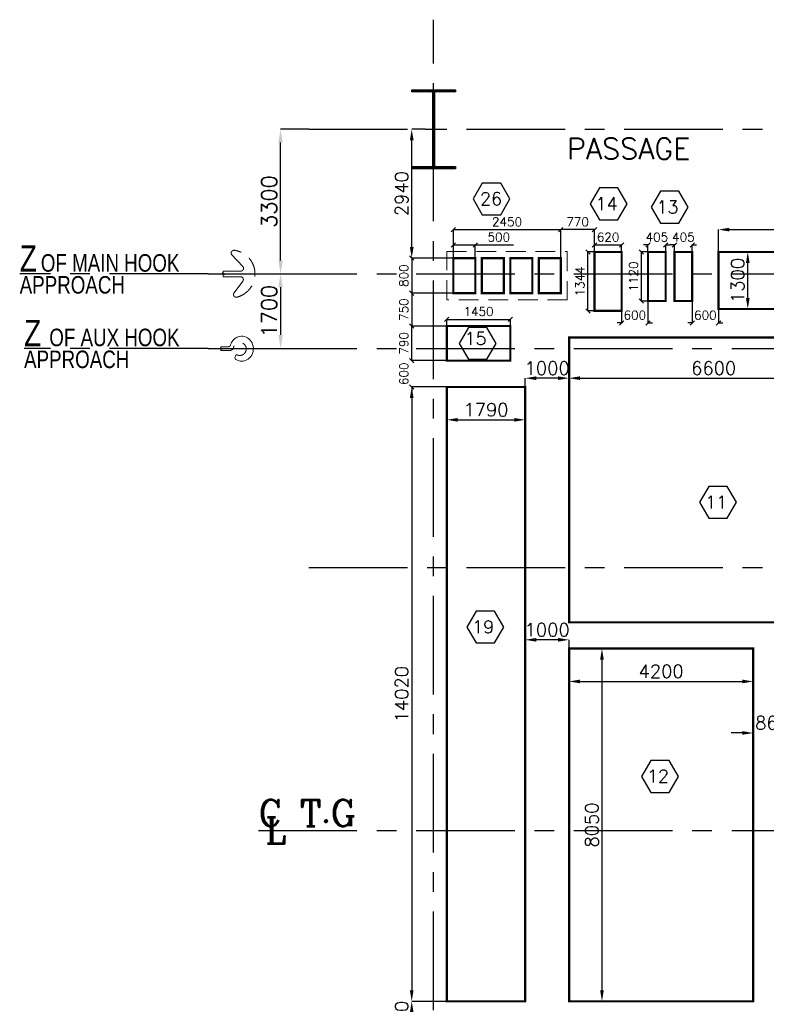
# Model space of a CAD drawing. Header units: inches. Extents: x 0 to 1564127, y -23460 to 23144100.
# Tile 4 of 215: x 43856 to 60891, y 42205 to 64672. Entities that reach past the tile are written whole.
import ezdxf

# ---------------------------------------------------------------- set-up
doc = ezdxf.new("R2010")
doc.units = ezdxf.units.IN
doc.header["$LTSCALE"] = 1800
doc.header["$MEASUREMENT"] = 0
doc.linetypes.add('CENTER', pattern=[2, 1.25, -0.25, 0.25, -0.25])
doc.linetypes.add('HIDDEN', pattern=[0.375, 0.25, -0.125])
doc.layers.get('0').update_dxf_attribs({"color": 253, "lineweight": 9})
for name, color, linetype in [('CEN', 2, 'CENTER'), ('COL', 1, 'Continuous'), ('DIM', 4, 'Continuous'), ('GRID', 251, 'CENTER'), ('TEXT', 3, 'Continuous')]:
    doc.layers.add(name, color=color, linetype=linetype)
doc.layers.add('EQUIP', color=8, linetype='HIDDEN', lineweight=9)
doc.styles.add('HTX11', font='O8111901')
doc.styles.add('HTX63', font='FOP11901')
doc.styles.add('ROMANC', font='ROMANC.SHX')
doc.styles.add('ROMANS', font='romans.shx')
doc.dimstyles.new('HALF', dxfattribs={"dimtxt": 200, "dimasz": 100, "dimexe": 0, "dimexo": 0, "dimgap": 80, "dimtad": 1, "dimdec": 0, "dimzin": 0, "dimdsep": 46, "dimtxsty": 'ROMANS', "dimblk": 'OBLIQUE', "dimcen": 0, "dimclrd": 256, "dimclre": 9, "dimclrt": 256, "dimadec": 0, "dimazin": 0, "dimtfac": 0.09, "dimtdec": 0, "dimtix": 1, "dimtofl": 0, "dimtmove": 0, "dimatfit": 3, "dimldrblk": 'DOT', "dimfxl": 1, "dimtolj": 1, "dimtzin": 0, "dimarcsym": 0})
doc.dimstyles.new('STANDARD1', dxfattribs={"dimtxt": 300, "dimasz": 250, "dimexe": 0, "dimexo": 0, "dimgap": 80, "dimtad": 1, "dimdec": 0, "dimzin": 0, "dimdsep": 46, "dimtxsty": 'ROMANS', "dimcen": 0, "dimclrd": 4, "dimclre": 4, "dimclrt": 7, "dimadec": 0, "dimazin": 0, "dimtfac": 0.09, "dimtdec": 0, "dimtix": 1, "dimtofl": 0, "dimtmove": 0, "dimatfit": 3, "dimfxl": 1, "dimtolj": 1, "dimtzin": 0, "dimarcsym": 0})
doc.dimstyles.new('USER175', dxfattribs={"dimscale": 175, "dimtxt": 2, "dimasz": 1.75, "dimexe": 0, "dimexo": 0, "dimgap": 0.5, "dimtad": 1, "dimdec": 0, "dimzin": 0, "dimdsep": 46, "dimtxsty": 'ROMANS', "dimcen": 0, "dimclrd": 4, "dimclre": 4, "dimclrt": 4, "dimadec": 0, "dimazin": 0, "dimtfac": 0.09, "dimtdec": 0, "dimtix": 1, "dimtofl": 0, "dimtmove": 0, "dimatfit": 3, "dimfxl": 1, "dimtolj": 1, "dimtzin": 0, "dimarcsym": 0})

# ---------------------------------------------------------------- blocks, each defined once
blk = doc.blocks.new('B-ROW COLUMN')
at = {"layer": 'COL'}
h = blk.add_hatch(dxfattribs=at)
h.set_pattern_fill('ANSI31', color=256, scale=200, style=0)
h.set_pattern_definition([(45, (155648.048, 63141.767), (-17.67767, 17.67767), [])])
h.paths.add_polyline_path([(171095, 85178), (172085, 85178), (172085, 85128), (171095, 85128)])
h.paths.add_polyline_path([(171574, 86878), (171606, 86878), (171606, 85178), (171574, 85178)])
h.paths.add_polyline_path([(171095, 86928), (172085, 86928), (172085, 86878), (171095, 86878)])
blk.add_line((171590, 85128), (171590, 86928))
at = {"layer": 'CEN'}
for p, q in [((171590, 85128), (171590, 86928)), ((171399, 86028), (171782, 86028))]:
    blk.add_line(p, q, dxfattribs=at)
at = {"layer": 'COL'}
for points in [[(171095, 86928), (172085, 86928), (172085, 86878), (171095, 86878)], [(171574, 86878), (171606, 86878), (171606, 85178), (171574, 85178)], [(171095, 85178), (172085, 85178), (172085, 85128), (171095, 85128)]]:
    blk.add_lwpolyline(points, close=True, dxfattribs=at)
blk = doc.blocks.new('*D439')
at = {"layer": 'Defpoints', "color": 0, "transparency": 16777216}
for p in [(62991, 56492), (56391, 56042), (62991, 56042)]:
    blk.add_point(p, dxfattribs=at)
at = {"layer": 'DIM', "color": 4, "lineweight": -2, "transparency": 16777216}
for p, q in [((56391, 56042), (56391, 56492)), ((56641, 56492), (62741, 56492)), ((62991, 56042), (62991, 56492))]:
    blk.add_line(p, q, dxfattribs=at)
at = {"layer": 'DIM', "color": 4, "transparency": 16777216}
for points in [[(56641, 56534), (56641, 56450), (56391, 56492)], [(62741, 56534), (62741, 56450), (62991, 56492)]]:
    blk.add_solid(points, dxfattribs=at)
at = {"layer": 'DIM', "color": 7, "transparency": 16777216, "insert": (59691, 56722), "char_height": 300, "attachment_point": 5, "style": 'ROMANS'}
blk.add_mtext('\\A1;6600', dxfattribs=at)
blk = doc.blocks.new('*D448')
at = {"layer": 'Defpoints', "color": 0, "transparency": 16777216}
for p in [(55391, 55542), (53601, 55342), (55391, 55342)]:
    blk.add_point(p, dxfattribs=at)
at = {"layer": 'DIM', "color": 4, "lineweight": -2, "transparency": 16777216}
for p, q in [((53601, 55342), (53601, 55542)), ((53851, 55542), (55141, 55542)), ((55391, 55342), (55391, 55542))]:
    blk.add_line(p, q, dxfattribs=at)
at = {"layer": 'DIM', "color": 4, "transparency": 16777216}
for points in [[(53851, 55584), (53851, 55500), (53601, 55542)], [(55141, 55584), (55141, 55500), (55391, 55542)]]:
    blk.add_solid(points, dxfattribs=at)
at = {"layer": 'DIM', "color": 7, "transparency": 16777216, "insert": (54496, 55772), "char_height": 300, "attachment_point": 5, "style": 'ROMANS'}
blk.add_mtext('\\A1;1790', dxfattribs=at)
blk = doc.blocks.new('*D449')
at = {"layer": 'Defpoints', "color": 0, "transparency": 16777216}
for p in [(53601, 56292), (52801, 42272), (53601, 42272)]:
    blk.add_point(p, dxfattribs=at)
at = {"layer": 'DIM', "color": 4, "lineweight": -2, "transparency": 16777216}
for p, q in [((53601, 56292), (52801, 56292)), ((52801, 56042), (52801, 42522)), ((53601, 42272), (52801, 42272))]:
    blk.add_line(p, q, dxfattribs=at)
at = {"layer": 'DIM', "color": 4, "transparency": 16777216}
for points in [[(52760, 56042), (52843, 56042), (52801, 56292)], [(52760, 42522), (52843, 42522), (52801, 42272)]]:
    blk.add_solid(points, dxfattribs=at)
at = {"layer": 'DIM', "color": 7, "transparency": 16777216, "insert": (52571, 49282), "char_height": 300, "attachment_point": 5, "rotation": 90, "style": 'ROMANS'}
blk.add_mtext('\\A1;14020', dxfattribs=at)
blk = doc.blocks.new('_Oblique')
at = {"color": 0, "linetype": 'ByBlock', "lineweight": -2}
blk.add_line((-0.5, -0.5), (0.5, 0.5), dxfattribs=at)
blk = doc.blocks.new('*D739')
at = {"layer": 'Defpoints', "color": 0, "transparency": 16777216}
for p in [(53751, 59232), (52801, 58432), (53751, 58432)]:
    blk.add_point(p, dxfattribs=at)
at = {"layer": 'DIM', "color": 9, "lineweight": -2, "transparency": 16777216}
for p, q in [((53751, 59232), (52801, 59232)), ((53751, 58432), (52801, 58432))]:
    blk.add_line(p, q, dxfattribs=at)
at = {"layer": 'DIM', "lineweight": -2, "transparency": 16777216}
blk.add_line((52801, 59232), (52801, 58432), dxfattribs=at)
at = {"layer": 'DIM', "lineweight": -2, "transparency": 16777216, "xscale": 100, "yscale": 100, "zscale": 100}
for p, rotation in [((52801, 59232), 90), ((52801, 58432), 270)]:
    blk.add_blockref('_Oblique', p, dxfattribs=dict(at, rotation=rotation))
at = {"layer": 'DIM', "transparency": 16777216, "insert": (52621, 58832), "char_height": 200, "attachment_point": 5, "rotation": 90, "style": 'ROMANS'}
blk.add_mtext('\\A1;800', dxfattribs=at)
blk = doc.blocks.new('_Dot')
at = {"color": 0, "linetype": 'ByBlock', "lineweight": -2}
blk.add_line((-0.5, 0), (-1, 0), dxfattribs=at)
at = {"color": 0, "linetype": 'ByBlock', "const_width": 0.5}
blk.add_lwpolyline([(-0.25, 0, 1), (0.25, 0, 1)], format="xyb", close=True, dxfattribs=at)
blk = doc.blocks.new('*D453')
at = {"layer": 'Defpoints', "color": 0, "transparency": 16777216}
for p in [(54251, 59532), (53751, 59232), (54251, 59232)]:
    blk.add_point(p, dxfattribs=at)
at = {"layer": 'DIM', "color": 9, "lineweight": -2, "transparency": 16777216}
for p, q in [((53751, 59232), (53751, 59532)), ((54251, 59232), (54251, 59532))]:
    blk.add_line(p, q, dxfattribs=at)
at = {"layer": 'DIM', "lineweight": -2, "transparency": 16777216}
for p, q in [((53751, 59532), (54251, 59532)), ((54251, 59532), (55126, 59532))]:
    blk.add_line(p, q, dxfattribs=at)
at = {"layer": 'DIM', "lineweight": -2, "transparency": 16777216, "xscale": 100, "yscale": 100, "zscale": 100, "rotation": 180}
blk.add_blockref('_Oblique', (53751, 59532), dxfattribs=at)
at = {"layer": 'DIM', "lineweight": -2, "transparency": 16777216, "xscale": 100, "yscale": 100, "zscale": 100}
blk.add_blockref('_Oblique', (54251, 59532), dxfattribs=at)
at = {"layer": 'DIM', "transparency": 16777216, "insert": (54788, 59712), "char_height": 200, "attachment_point": 5, "style": 'ROMANS'}
blk.add_mtext('\\A1;500', dxfattribs=at)
blk = doc.blocks.new('*D454')
at = {"layer": 'Defpoints', "color": 0, "transparency": 16777216}
for p in [(56201, 59882), (53751, 59232), (56201, 59232)]:
    blk.add_point(p, dxfattribs=at)
at = {"layer": 'DIM', "color": 9, "lineweight": -2, "transparency": 16777216}
for p, q in [((53751, 59232), (53751, 59882)), ((56201, 59232), (56201, 59882))]:
    blk.add_line(p, q, dxfattribs=at)
at = {"layer": 'DIM', "lineweight": -2, "transparency": 16777216}
blk.add_line((53751, 59882), (56201, 59882), dxfattribs=at)
at = {"layer": 'DIM', "lineweight": -2, "transparency": 16777216, "xscale": 100, "yscale": 100, "zscale": 100, "rotation": 180}
blk.add_blockref('_Oblique', (53751, 59882), dxfattribs=at)
at = {"layer": 'DIM', "lineweight": -2, "transparency": 16777216, "xscale": 100, "yscale": 100, "zscale": 100}
blk.add_blockref('_Oblique', (56201, 59882), dxfattribs=at)
at = {"layer": 'DIM', "transparency": 16777216, "insert": (54976, 60062), "char_height": 200, "attachment_point": 5, "style": 'ROMANS'}
blk.add_mtext('\\A1;2450', dxfattribs=at)
blk = doc.blocks.new('*D740')
at = {"layer": 'Defpoints', "color": 0, "transparency": 16777216}
for p in [(58041, 59372), (58191, 59372), (58191, 58252)]:
    blk.add_point(p, dxfattribs=at)
at = {"layer": 'DIM', "color": 9, "lineweight": -2, "transparency": 16777216}
for p, q in [((58191, 59372), (58041, 59372)), ((58191, 58252), (58041, 58252))]:
    blk.add_line(p, q, dxfattribs=at)
at = {"layer": 'DIM', "lineweight": -2, "transparency": 16777216}
blk.add_line((58041, 58252), (58041, 59372), dxfattribs=at)
at = {"layer": 'DIM', "lineweight": -2, "transparency": 16777216, "xscale": 100, "yscale": 100, "zscale": 100}
for p, rotation in [((58041, 59372), 90), ((58041, 58252), 270)]:
    blk.add_blockref('_Oblique', p, dxfattribs=dict(at, rotation=rotation))
at = {"layer": 'DIM', "transparency": 16777216, "insert": (57861, 58812), "char_height": 200, "attachment_point": 5, "rotation": 90, "style": 'ROMANS'}
blk.add_mtext('\\A1;1120', dxfattribs=at)
blk = doc.blocks.new('*D455')
at = {"layer": 'Defpoints', "color": 0, "transparency": 16777216}
for p in [(58191, 59372), (58596, 59532), (58596, 59372)]:
    blk.add_point(p, dxfattribs=at)
at = {"layer": 'DIM', "lineweight": -2, "transparency": 16777216}
for p, q in [((58191, 59532), (58091, 59532)), ((58596, 59532), (58696, 59532))]:
    blk.add_line(p, q, dxfattribs=at)
at = {"layer": 'DIM', "color": 9, "lineweight": -2, "transparency": 16777216}
for p, q in [((58191, 59372), (58191, 59532)), ((58596, 59372), (58596, 59532))]:
    blk.add_line(p, q, dxfattribs=at)
at = {"layer": 'DIM', "lineweight": -2, "transparency": 16777216, "xscale": 100, "yscale": 100, "zscale": 100}
blk.add_blockref('_Oblique', (58191, 59532), dxfattribs=at)
at = {"layer": 'DIM', "lineweight": -2, "transparency": 16777216, "xscale": 100, "yscale": 100, "zscale": 100, "rotation": 180}
blk.add_blockref('_Oblique', (58596, 59532), dxfattribs=at)
at = {"layer": 'DIM', "transparency": 16777216, "insert": (58394, 59712), "char_height": 200, "attachment_point": 5, "style": 'ROMANS'}
blk.add_mtext('\\A1;405', dxfattribs=at)
blk = doc.blocks.new('*D456')
at = {"layer": 'Defpoints', "color": 0, "transparency": 16777216}
for p in [(60468, 59372), (60596, 59372), (60596, 58072)]:
    blk.add_point(p, dxfattribs=at)
at = {"layer": 'DIM', "color": 4, "lineweight": -2, "transparency": 16777216}
for p, q in [((60596, 59372), (60468, 59372)), ((60468, 58322), (60468, 59122)), ((60596, 58072), (60468, 58072))]:
    blk.add_line(p, q, dxfattribs=at)
at = {"layer": 'DIM', "color": 4, "transparency": 16777216}
for points in [[(60427, 59122), (60510, 59122), (60468, 59372)], [(60427, 58322), (60510, 58322), (60468, 58072)]]:
    blk.add_solid(points, dxfattribs=at)
at = {"layer": 'DIM', "color": 7, "transparency": 16777216, "insert": (60238, 58722), "char_height": 300, "attachment_point": 5, "rotation": 90, "style": 'ROMANS'}
blk.add_mtext('\\A1;1300', dxfattribs=at)
blk = doc.blocks.new('*D741')
at = {"layer": 'Defpoints', "color": 0, "transparency": 16777216}
for p in [(65301, 59882), (59801, 59372), (65301, 59372)]:
    blk.add_point(p, dxfattribs=at)
at = {"layer": 'DIM', "color": 4, "lineweight": -2, "transparency": 16777216}
for p, q in [((59801, 59372), (59801, 59882)), ((60051, 59882), (65051, 59882)), ((65301, 59372), (65301, 59882))]:
    blk.add_line(p, q, dxfattribs=at)
at = {"layer": 'DIM', "color": 4, "transparency": 16777216}
for points in [[(60051, 59924), (60051, 59840), (59801, 59882)], [(65051, 59924), (65051, 59840), (65301, 59882)]]:
    blk.add_solid(points, dxfattribs=at)
at = {"layer": 'DIM', "color": 7, "transparency": 16777216, "insert": (62551, 60112), "char_height": 300, "attachment_point": 5, "style": 'ROMANS'}
blk.add_mtext('\\A1;5500', dxfattribs=at)
blk = doc.blocks.new('*D458')
at = {"layer": 'Defpoints', "color": 0, "transparency": 16777216}
for p in [(57341, 50322), (57141, 42272), (57341, 42272)]:
    blk.add_point(p, dxfattribs=at)
at = {"layer": 'DIM', "color": 4, "lineweight": -2, "transparency": 16777216}
for p, q in [((57341, 50322), (57141, 50322)), ((57141, 50072), (57141, 42522)), ((57341, 42272), (57141, 42272))]:
    blk.add_line(p, q, dxfattribs=at)
at = {"layer": 'DIM', "color": 4, "transparency": 16777216}
for points in [[(57100, 50072), (57183, 50072), (57141, 50322)], [(57100, 42522), (57183, 42522), (57141, 42272)]]:
    blk.add_solid(points, dxfattribs=at)
at = {"layer": 'DIM', "color": 7, "transparency": 16777216, "insert": (56911, 46297), "char_height": 300, "attachment_point": 5, "rotation": 90, "style": 'ROMANS'}
blk.add_mtext('\\A1;8050', dxfattribs=at)
blk = doc.blocks.new('*D459')
at = {"layer": 'Defpoints', "color": 0, "transparency": 16777216}
for p in [(60591, 49572), (56391, 49372), (60591, 49372)]:
    blk.add_point(p, dxfattribs=at)
at = {"layer": 'DIM', "color": 4, "lineweight": -2, "transparency": 16777216}
for p, q in [((56391, 49372), (56391, 49572)), ((56641, 49572), (60341, 49572)), ((60591, 49372), (60591, 49572))]:
    blk.add_line(p, q, dxfattribs=at)
at = {"layer": 'DIM', "color": 4, "transparency": 16777216}
for points in [[(56641, 49614), (56641, 49530), (56391, 49572)], [(60341, 49614), (60341, 49530), (60591, 49572)]]:
    blk.add_solid(points, dxfattribs=at)
at = {"layer": 'DIM', "color": 7, "transparency": 16777216, "insert": (58491, 49802), "char_height": 300, "attachment_point": 5, "style": 'ROMANS'}
blk.add_mtext('\\A1;4200', dxfattribs=at)
blk = doc.blocks.new('*D748')
at = {"layer": 'Defpoints', "color": 0, "transparency": 16777216}
for p in [(52801, 57682), (53601, 57682), (53601, 56892)]:
    blk.add_point(p, dxfattribs=at)
at = {"layer": 'DIM', "color": 9, "lineweight": -2, "transparency": 16777216}
for p, q in [((53601, 57682), (52801, 57682)), ((53601, 56892), (52801, 56892))]:
    blk.add_line(p, q, dxfattribs=at)
at = {"layer": 'DIM', "lineweight": -2, "transparency": 16777216}
blk.add_line((52801, 56892), (52801, 57682), dxfattribs=at)
at = {"layer": 'DIM', "lineweight": -2, "transparency": 16777216, "xscale": 100, "yscale": 100, "zscale": 100}
for p, rotation in [((52801, 57682), 90), ((52801, 56892), 270)]:
    blk.add_blockref('_Oblique', p, dxfattribs=dict(at, rotation=rotation))
at = {"layer": 'DIM', "transparency": 16777216, "insert": (52621, 57287), "char_height": 200, "attachment_point": 5, "rotation": 90, "style": 'ROMANS'}
blk.add_mtext('\\A1;790', dxfattribs=at)
blk = doc.blocks.new('*D461')
at = {"layer": 'Defpoints', "color": 0, "transparency": 16777216}
for p in [(55051, 57832), (53601, 57682), (55051, 57682)]:
    blk.add_point(p, dxfattribs=at)
at = {"layer": 'DIM', "color": 9, "lineweight": -2, "transparency": 16777216}
for p, q in [((53601, 57682), (53601, 57832)), ((55051, 57682), (55051, 57832))]:
    blk.add_line(p, q, dxfattribs=at)
at = {"layer": 'DIM', "lineweight": -2, "transparency": 16777216}
blk.add_line((53601, 57832), (55051, 57832), dxfattribs=at)
at = {"layer": 'DIM', "lineweight": -2, "transparency": 16777216, "xscale": 100, "yscale": 100, "zscale": 100, "rotation": 180}
blk.add_blockref('_Oblique', (53601, 57832), dxfattribs=at)
at = {"layer": 'DIM', "lineweight": -2, "transparency": 16777216, "xscale": 100, "yscale": 100, "zscale": 100}
blk.add_blockref('_Oblique', (55051, 57832), dxfattribs=at)
at = {"layer": 'DIM', "transparency": 16777216, "insert": (54326, 58012), "char_height": 200, "attachment_point": 5, "style": 'ROMANS'}
blk.add_mtext('\\A1;1450', dxfattribs=at)
blk = doc.blocks.new('*D749')
at = {"layer": 'Defpoints', "color": 0, "transparency": 16777216}
for p in [(56821, 59372), (56971, 59372), (56971, 58028)]:
    blk.add_point(p, dxfattribs=at)
at = {"layer": 'DIM', "color": 9, "lineweight": -2, "transparency": 16777216}
for p, q in [((56971, 59372), (56821, 59372)), ((56971, 58028), (56821, 58028))]:
    blk.add_line(p, q, dxfattribs=at)
at = {"layer": 'DIM', "lineweight": -2, "transparency": 16777216}
blk.add_line((56821, 58028), (56821, 59372), dxfattribs=at)
at = {"layer": 'DIM', "lineweight": -2, "transparency": 16777216, "xscale": 100, "yscale": 100, "zscale": 100}
for p, rotation in [((56821, 59372), 90), ((56821, 58028), 270)]:
    blk.add_blockref('_Oblique', p, dxfattribs=dict(at, rotation=rotation))
at = {"layer": 'DIM', "transparency": 16777216, "insert": (56641, 58700), "char_height": 200, "attachment_point": 5, "rotation": 90, "style": 'ROMANS'}
blk.add_mtext('\\A1;1344', dxfattribs=at)
blk = doc.blocks.new('*D750')
at = {"layer": 'Defpoints', "color": 0, "transparency": 16777216}
for p in [(56971, 59372), (57591, 59532), (57591, 59372)]:
    blk.add_point(p, dxfattribs=at)
at = {"layer": 'DIM', "color": 9, "lineweight": -2, "transparency": 16777216}
for p, q in [((56971, 59372), (56971, 59532)), ((57591, 59372), (57591, 59532))]:
    blk.add_line(p, q, dxfattribs=at)
at = {"layer": 'DIM', "lineweight": -2, "transparency": 16777216}
blk.add_line((56971, 59532), (57591, 59532), dxfattribs=at)
at = {"layer": 'DIM', "lineweight": -2, "transparency": 16777216, "xscale": 100, "yscale": 100, "zscale": 100, "rotation": 180}
blk.add_blockref('_Oblique', (56971, 59532), dxfattribs=at)
at = {"layer": 'DIM', "lineweight": -2, "transparency": 16777216, "xscale": 100, "yscale": 100, "zscale": 100}
blk.add_blockref('_Oblique', (57591, 59532), dxfattribs=at)
at = {"layer": 'DIM', "transparency": 16777216, "insert": (57281, 59712), "char_height": 200, "attachment_point": 5, "style": 'ROMANS'}
blk.add_mtext('\\A1;620', dxfattribs=at)
blk = doc.blocks.new('*D755')
at = {"layer": 'Defpoints', "color": 0, "transparency": 16777216}
for p in [(49809, 62172), (50451, 62172), (49301, 58872)]:
    blk.add_point(p, dxfattribs=at)
at = {"layer": 'DIM', "color": 4, "lineweight": -2, "transparency": 16777216}
for p, q in [((50451, 62172), (49809, 62172)), ((49809, 59178), (49809, 61866)), ((49301, 58872), (49809, 58872))]:
    blk.add_line(p, q, dxfattribs=at)
at = {"layer": 'DIM', "color": 4, "transparency": 16777216}
for points in [[(49758, 61866), (49860, 61866), (49809, 62172)], [(49758, 59178), (49860, 59178), (49809, 58872)]]:
    blk.add_solid(points, dxfattribs=at)
at = {"layer": 'DIM', "color": 4, "transparency": 16777216, "insert": (49546, 60522), "char_height": 350, "attachment_point": 5, "rotation": 90, "style": 'ROMANS'}
blk.add_mtext('\\A1;3300', dxfattribs=at)
blk = doc.blocks.new('*D756')
at = {"layer": 'Defpoints', "color": 0, "transparency": 16777216}
for p in [(49301, 58872), (49301, 57172), (49809, 57172)]:
    blk.add_point(p, dxfattribs=at)
at = {"layer": 'DIM', "color": 4, "lineweight": -2, "transparency": 16777216}
for p, q in [((49301, 58872), (49809, 58872)), ((49809, 58566), (49809, 57478)), ((49301, 57172), (49809, 57172))]:
    blk.add_line(p, q, dxfattribs=at)
at = {"layer": 'DIM', "color": 4, "transparency": 16777216}
for points in [[(49758, 58566), (49860, 58566), (49809, 58872)], [(49758, 57478), (49860, 57478), (49809, 57172)]]:
    blk.add_solid(points, dxfattribs=at)
at = {"layer": 'DIM', "color": 4, "transparency": 16777216, "insert": (49546, 58022), "char_height": 350, "attachment_point": 5, "rotation": 90, "style": 'ROMANS'}
blk.add_mtext('\\A1;1700', dxfattribs=at)
blk = doc.blocks.new('*D472')
at = {"layer": 'Defpoints', "color": 0, "transparency": 16777216}
for p in [(52801, 62172), (53110, 62172), (53751, 59232)]:
    blk.add_point(p, dxfattribs=at)
at = {"layer": 'DIM', "color": 4, "lineweight": -2, "transparency": 16777216}
for p, q in [((53110, 62172), (52801, 62172)), ((52801, 59482), (52801, 61922)), ((53751, 59232), (52801, 59232))]:
    blk.add_line(p, q, dxfattribs=at)
at = {"layer": 'DIM', "color": 4, "transparency": 16777216}
for points in [[(52760, 61922), (52843, 61922), (52801, 62172)], [(52760, 59482), (52843, 59482), (52801, 59232)]]:
    blk.add_solid(points, dxfattribs=at)
at = {"layer": 'DIM', "color": 7, "transparency": 16777216, "insert": (52571, 60702), "char_height": 300, "attachment_point": 5, "rotation": 90, "style": 'ROMANS'}
blk.add_mtext('\\A1;2940', dxfattribs=at)
blk = doc.blocks.new('*D473')
at = {"layer": 'Defpoints', "color": 0, "transparency": 16777216}
for p in [(53751, 58432), (52801, 57682), (53601, 57682)]:
    blk.add_point(p, dxfattribs=at)
at = {"layer": 'DIM', "color": 9, "lineweight": -2, "transparency": 16777216}
for p, q in [((53751, 58432), (52801, 58432)), ((53601, 57682), (52801, 57682))]:
    blk.add_line(p, q, dxfattribs=at)
at = {"layer": 'DIM', "lineweight": -2, "transparency": 16777216}
blk.add_line((52801, 58432), (52801, 57682), dxfattribs=at)
at = {"layer": 'DIM', "lineweight": -2, "transparency": 16777216, "xscale": 100, "yscale": 100, "zscale": 100}
for p, rotation in [((52801, 58432), 90), ((52801, 57682), 270)]:
    blk.add_blockref('_Oblique', p, dxfattribs=dict(at, rotation=rotation))
at = {"layer": 'DIM', "transparency": 16777216, "insert": (52621, 58057), "char_height": 200, "attachment_point": 5, "rotation": 90, "style": 'ROMANS'}
blk.add_mtext('\\A1;750', dxfattribs=at)
blk = doc.blocks.new('*D474')
at = {"layer": 'Defpoints', "color": 0, "transparency": 16777216}
for p in [(58796, 59372), (59201, 59532), (59201, 59372)]:
    blk.add_point(p, dxfattribs=at)
at = {"layer": 'DIM', "lineweight": -2, "transparency": 16777216}
for p, q in [((58796, 59532), (58696, 59532)), ((59201, 59532), (59301, 59532))]:
    blk.add_line(p, q, dxfattribs=at)
at = {"layer": 'DIM', "color": 9, "lineweight": -2, "transparency": 16777216}
for p, q in [((58796, 59372), (58796, 59532)), ((59201, 59372), (59201, 59532))]:
    blk.add_line(p, q, dxfattribs=at)
at = {"layer": 'DIM', "lineweight": -2, "transparency": 16777216, "xscale": 100, "yscale": 100, "zscale": 100}
blk.add_blockref('_Oblique', (58796, 59532), dxfattribs=at)
at = {"layer": 'DIM', "lineweight": -2, "transparency": 16777216, "xscale": 100, "yscale": 100, "zscale": 100, "rotation": 180}
blk.add_blockref('_Oblique', (59201, 59532), dxfattribs=at)
at = {"layer": 'DIM', "transparency": 16777216, "insert": (58999, 59712), "char_height": 200, "attachment_point": 5, "style": 'ROMANS'}
blk.add_mtext('\\A1;405', dxfattribs=at)
blk = doc.blocks.new('*D475')
at = {"layer": 'Defpoints', "color": 0, "transparency": 16777216}
for p in [(56201, 59882), (56971, 59372), (56201, 59232)]:
    blk.add_point(p, dxfattribs=at)
at = {"layer": 'DIM', "color": 9, "lineweight": -2, "transparency": 16777216}
for p, q in [((56201, 59232), (56201, 59882)), ((56971, 59372), (56971, 59882))]:
    blk.add_line(p, q, dxfattribs=at)
at = {"layer": 'DIM', "lineweight": -2, "transparency": 16777216}
blk.add_line((56971, 59882), (56201, 59882), dxfattribs=at)
at = {"layer": 'DIM', "lineweight": -2, "transparency": 16777216, "xscale": 100, "yscale": 100, "zscale": 100, "rotation": 180}
blk.add_blockref('_Oblique', (56201, 59882), dxfattribs=at)
at = {"layer": 'DIM', "lineweight": -2, "transparency": 16777216, "xscale": 100, "yscale": 100, "zscale": 100}
blk.add_blockref('_Oblique', (56971, 59882), dxfattribs=at)
at = {"layer": 'DIM', "transparency": 16777216, "insert": (56586, 60062), "char_height": 200, "attachment_point": 5, "style": 'ROMANS'}
blk.add_mtext('\\A1;770', dxfattribs=at)
blk = doc.blocks.new('*D478')
at = {"layer": 'Defpoints', "color": 0, "transparency": 16777216}
for p in [(59201, 58252), (59801, 58072), (59801, 57752)]:
    blk.add_point(p, dxfattribs=at)
at = {"layer": 'DIM', "color": 9, "lineweight": -2, "transparency": 16777216}
for p, q in [((59201, 58252), (59201, 57752)), ((59801, 58072), (59801, 57752))]:
    blk.add_line(p, q, dxfattribs=at)
at = {"layer": 'DIM', "lineweight": -2, "transparency": 16777216}
for p, q in [((59201, 57752), (59101, 57752)), ((59801, 57752), (59901, 57752))]:
    blk.add_line(p, q, dxfattribs=at)
at = {"layer": 'DIM', "lineweight": -2, "transparency": 16777216, "xscale": 100, "yscale": 100, "zscale": 100}
blk.add_blockref('_Oblique', (59201, 57752), dxfattribs=at)
at = {"layer": 'DIM', "lineweight": -2, "transparency": 16777216, "xscale": 100, "yscale": 100, "zscale": 100, "rotation": 180}
blk.add_blockref('_Oblique', (59801, 57752), dxfattribs=at)
at = {"layer": 'DIM', "transparency": 16777216, "insert": (59501, 57932), "char_height": 200, "attachment_point": 5, "style": 'ROMANS'}
blk.add_mtext('\\A1;600', dxfattribs=at)
blk = doc.blocks.new('*D479')
at = {"layer": 'Defpoints', "color": 0, "transparency": 16777216}
for p in [(58191, 58252), (57591, 58028), (58191, 57752)]:
    blk.add_point(p, dxfattribs=at)
at = {"layer": 'DIM', "color": 9, "lineweight": -2, "transparency": 16777216}
for p, q in [((58191, 58252), (58191, 57752)), ((57591, 58028), (57591, 57752))]:
    blk.add_line(p, q, dxfattribs=at)
at = {"layer": 'DIM', "lineweight": -2, "transparency": 16777216}
for p, q in [((57591, 57752), (57491, 57752)), ((58191, 57752), (58291, 57752))]:
    blk.add_line(p, q, dxfattribs=at)
at = {"layer": 'DIM', "lineweight": -2, "transparency": 16777216, "xscale": 100, "yscale": 100, "zscale": 100}
blk.add_blockref('_Oblique', (57591, 57752), dxfattribs=at)
at = {"layer": 'DIM', "lineweight": -2, "transparency": 16777216, "xscale": 100, "yscale": 100, "zscale": 100, "rotation": 180}
blk.add_blockref('_Oblique', (58191, 57752), dxfattribs=at)
at = {"layer": 'DIM', "transparency": 16777216, "insert": (57891, 57932), "char_height": 200, "attachment_point": 5, "style": 'ROMANS'}
blk.add_mtext('\\A1;600', dxfattribs=at)
blk = doc.blocks.new('*D760')
at = {"layer": 'Defpoints', "color": 0, "transparency": 16777216}
for p in [(53601, 56892), (52801, 56292), (53601, 56292)]:
    blk.add_point(p, dxfattribs=at)
at = {"layer": 'DIM', "lineweight": -2, "transparency": 16777216}
for p, q in [((52801, 56892), (52801, 56992)), ((52801, 56292), (52801, 56192))]:
    blk.add_line(p, q, dxfattribs=at)
at = {"layer": 'DIM', "color": 9, "lineweight": -2, "transparency": 16777216}
for p, q in [((53601, 56892), (52801, 56892)), ((53601, 56292), (52801, 56292))]:
    blk.add_line(p, q, dxfattribs=at)
at = {"layer": 'DIM', "lineweight": -2, "transparency": 16777216, "xscale": 100, "yscale": 100, "zscale": 100}
for p, rotation in [((52801, 56892), 270), ((52801, 56292), 90)]:
    blk.add_blockref('_Oblique', p, dxfattribs=dict(at, rotation=rotation))
at = {"layer": 'DIM', "transparency": 16777216, "insert": (52621, 56592), "char_height": 200, "attachment_point": 5, "rotation": 90, "style": 'ROMANS'}
blk.add_mtext('\\A1;600', dxfattribs=at)
blk = doc.blocks.new('*D480')
at = {"layer": 'Defpoints', "color": 0, "transparency": 16777216}
for p in [(53601, 42272), (52801, 41272), (53601, 41272)]:
    blk.add_point(p, dxfattribs=at)
at = {"layer": 'DIM', "color": 4, "lineweight": -2, "transparency": 16777216}
for p, q in [((53601, 42272), (52801, 42272)), ((52801, 42022), (52801, 41522)), ((53601, 41272), (52801, 41272))]:
    blk.add_line(p, q, dxfattribs=at)
at = {"layer": 'DIM', "color": 4, "transparency": 16777216}
for points in [[(52760, 42022), (52843, 42022), (52801, 42272)], [(52760, 41522), (52843, 41522), (52801, 41272)]]:
    blk.add_solid(points, dxfattribs=at)
at = {"layer": 'DIM', "color": 7, "transparency": 16777216, "insert": (52571, 41772), "char_height": 300, "attachment_point": 5, "rotation": 90, "style": 'ROMANS'}
blk.add_mtext('\\A1;1000', dxfattribs=at)
blk = doc.blocks.new('*D761')
at = {"layer": 'Defpoints', "color": 0, "transparency": 16777216}
for p in [(55391, 50522), (55391, 50322), (56391, 50322)]:
    blk.add_point(p, dxfattribs=at)
at = {"layer": 'DIM', "color": 4, "lineweight": -2, "transparency": 16777216}
for p, q in [((55391, 50322), (55391, 50522)), ((56141, 50522), (55641, 50522)), ((56391, 50322), (56391, 50522))]:
    blk.add_line(p, q, dxfattribs=at)
at = {"layer": 'DIM', "color": 4, "transparency": 16777216}
for points in [[(55641, 50564), (55641, 50480), (55391, 50522)], [(56141, 50564), (56141, 50480), (56391, 50522)]]:
    blk.add_solid(points, dxfattribs=at)
at = {"layer": 'DIM', "color": 7, "transparency": 16777216, "insert": (55891, 50752), "char_height": 300, "attachment_point": 5, "style": 'ROMANS'}
blk.add_mtext('\\A1;1000', dxfattribs=at)
blk = doc.blocks.new('*D482')
at = {"layer": 'Defpoints', "color": 0, "transparency": 16777216}
for p in [(55391, 56492), (55391, 56292), (56391, 56292)]:
    blk.add_point(p, dxfattribs=at)
at = {"layer": 'DIM', "color": 4, "lineweight": -2, "transparency": 16777216}
for p, q in [((55391, 56292), (55391, 56492)), ((56141, 56492), (55641, 56492)), ((56391, 56292), (56391, 56492))]:
    blk.add_line(p, q, dxfattribs=at)
at = {"layer": 'DIM', "color": 4, "transparency": 16777216}
for points in [[(55641, 56534), (55641, 56450), (55391, 56492)], [(56141, 56534), (56141, 56450), (56391, 56492)]]:
    blk.add_solid(points, dxfattribs=at)
at = {"layer": 'DIM', "color": 7, "transparency": 16777216, "insert": (55891, 56722), "char_height": 300, "attachment_point": 5, "style": 'ROMANS'}
blk.add_mtext('\\A1;1000', dxfattribs=at)
blk = doc.blocks.new('*D768')
at = {"layer": 'Defpoints', "color": 0, "transparency": 16777216}
for p in [(60591, 48397), (60591, 48172), (61451, 48172)]:
    blk.add_point(p, dxfattribs=at)
at = {"layer": 'DIM', "color": 4, "lineweight": -2, "transparency": 16777216}
for p, q in [((60341, 48397), (60091, 48397)), ((60591, 48172), (60591, 48397)), ((61451, 48172), (61451, 48397)), ((61701, 48397), (61951, 48397))]:
    blk.add_line(p, q, dxfattribs=at)
at = {"layer": 'DIM', "color": 4, "transparency": 16777216}
for points in [[(60341, 48439), (60341, 48355), (60591, 48397)], [(61701, 48439), (61701, 48355), (61451, 48397)]]:
    blk.add_solid(points, dxfattribs=at)
at = {"layer": 'DIM', "color": 7, "transparency": 16777216, "insert": (61021, 48627), "char_height": 300, "attachment_point": 5, "style": 'ROMANS'}
blk.add_mtext('\\A1;860', dxfattribs=at)

msp = doc.modelspace()

# ---------------------------------------------------------------- linework, layer by layer
at = {"layer": 'CEN'}
for p, q in [((48156.24, 58871.87), (43856.24, 58871.87)), ((49301.24, 58871.87), (87801.24, 58871.87)), ((48156.24, 57171.87), (43956.24, 57171.87)), ((49301.24, 57171.87), (87801.24, 57171.87)), ((49301.24, 46171.87), (89051.24, 46171.87))]:
    msp.add_line(p, q, dxfattribs=at)
for points in [[(48156.24, 58871.87), (49301.24, 58871.87)], [(48156.24, 57171.87), (49301.24, 57171.87)]]:
    msp.add_lwpolyline(points, dxfattribs=at)
at = {"layer": 'EQUIP'}
for points in [[(48692.53, 59311.87, -0.593417), (48745.63, 59411.47)], [(48745.63, 59411.47, -0.83665), (48805.83, 58339.47)], [(48953.63, 59035.67, -0.575065), (48903.53, 58936.07)], [(48898.73, 58807.67, -0.52945), (48953.43, 58716.97)], [(48805.83, 58339.47, -0.590638), (48741.03, 58429.27)], [(48733.83, 57190.77, -2.71387), (48823.73, 57021.07)], [(48669.13, 57256.07, -0.328117), (48600.93, 57203.57)], [(48733.83, 57190.77, -0.369388), (48662.83, 57126.57)], [(48776.43, 56997.07, -0.449303), (48823.73, 57021.07)]]:
    msp.add_lwpolyline(points, format="xyb", dxfattribs=at)
msp.add_lwpolyline([(53601.24, 59381.87), (56351.24, 59381.87), (56351.24, 58281.87), (53601.24, 58281.87)], close=True, dxfattribs=at)
at = {"layer": 'EQUIP', "const_width": 50}
for points in [[(56971.24, 58027.87), (56971.24, 59371.87), (57591.24, 59371.87), (57591.24, 58027.87)], [(58191.24, 59371.87), (58596.24, 59371.87), (58596.24, 58251.87), (58191.24, 58251.87)], [(58796.24, 59371.87), (59201.24, 59371.87), (59201.24, 58251.87), (58796.24, 58251.87)], [(59801.24, 58071.87), (59801.24, 59371.87), (65301.24, 59371.87), (65301.24, 58071.87)], [(53751.24, 59231.87), (54251.24, 59231.87), (54251.24, 58431.87), (53751.24, 58431.87)], [(54401.24, 59231.87), (54901.24, 59231.87), (54901.24, 58431.87), (54401.24, 58431.87)], [(55051.24, 59231.87), (55551.24, 59231.87), (55551.24, 58431.87), (55051.24, 58431.87)], [(55701.24, 59231.87), (56201.24, 59231.87), (56201.24, 58431.87), (55701.24, 58431.87)], [(53601.24, 56891.87), (53601.24, 57681.87), (55051.24, 57681.87), (55051.24, 56891.87)], [(56391.24, 57421.87), (62991.24, 57421.87), (62991.24, 50921.87), (56391.24, 50921.87)], [(55391.24, 56291.87), (55391.24, 42271.87), (53601.24, 42271.87), (53601.24, 56291.87)], [(60591.24, 50321.87), (60591.24, 42271.87), (56391.24, 42271.87), (56391.24, 50321.87)]]:
    msp.add_lwpolyline(points, close=True, dxfattribs=at)
at = {"layer": 'EQUIP'}
for points in [[(48692.53, 59311.87), (48953.63, 59035.67)], [(48477.03, 58893.77), (48534.93, 58854.57)], [(48500.73, 58893.77), (48477.03, 58893.77)], [(48500.73, 58936.07), (48903.53, 58936.07)], [(48500.73, 58936.07), (48500.73, 58893.77)], [(48498.03, 58854.57), (48498.03, 58807.67)], [(48534.93, 58854.57), (48498.03, 58854.57)], [(48498.03, 58807.67), (48898.73, 58807.67)], [(48741.03, 58429.27), (48953.43, 58716.97)], [(48669.13, 57256.07), (48678.13, 57280.67), (48689.23, 57304.37), (48702.43, 57327.17), (48717.73, 57348.47), (48734.83, 57368.27), (48753.63, 57386.27), (48773.83, 57402.17), (48795.33, 57415.97), (48817.73, 57427.47), (48840.93, 57436.67), (48875.53, 57445.77), (48911.83, 57449.77), (48948.83, 57448.47), (48985.83, 57441.57), (49021.73, 57428.97), (49055.73, 57411.07), (49086.93, 57388.27), (49114.63, 57361.17), (49138.23, 57330.57), (49157.33, 57297.37), (49171.73, 57262.47), (49182.03, 57223.87), (49187.23, 57183.17), (49186.83, 57141.37), (49180.63, 57099.57), (49168.53, 57058.87), (49150.83, 57020.47), (49128.13, 56985.37), (49100.93, 56954.57), (49070.13, 56928.77), (49036.83, 56908.27), (49002.03, 56893.57), (48980.33, 56887.17), (48957.93, 56882.87), (48935.23, 56880.57), (48912.33, 56880.37), (48889.43, 56882.27), (48866.83, 56886.27), (48844.63, 56892.27), (48823.03, 56900.37), (48802.33, 56910.27), (48782.63, 56921.97)], [(48432.43, 57178.17), (48467.23, 57154.77)], [(48446.73, 57178.17), (48432.43, 57178.17)], [(48445.13, 57154.77), (48445.13, 57126.57)], [(48467.23, 57154.77), (48445.13, 57154.77)], [(48445.13, 57126.57), (48662.83, 57126.57)], [(48446.73, 57203.57), (48600.93, 57203.57)], [(48446.73, 57203.57), (48446.73, 57178.17)], [(48776.43, 56997.07), (48767.23, 56966.77)], [(48782.63, 56921.97), (48767.23, 56966.77)]]:
    msp.add_lwpolyline(points, dxfattribs=at)
at = {"layer": 'GRID'}
for p, q in [((53301.24, 27671.87), (53301.24, 64671.87)), ((50451.24, 62171.87), (89051.24, 62171.87)), ((50451.24, 52171.87), (87501.24, 52171.87))]:
    msp.add_line(p, q, dxfattribs=at)
at = {"layer": 'TEXT', "color": 3}
for points in [[(54411.33, 60945.5), (54200.73, 60580.73), (54411.33, 60215.97), (54832.53, 60215.97), (55043.13, 60580.73), (54832.53, 60945.5)], [(57085.37, 60834.77), (56874.77, 60470), (57085.37, 60105.23), (57506.57, 60105.23), (57717.17, 60470), (57506.57, 60834.77)], [(58473.96, 60756.76), (58263.36, 60391.99), (58473.96, 60027.22), (58895.16, 60027.22), (59105.76, 60391.99), (58895.16, 60756.76)], [(54095.42, 57651.65), (53884.82, 57286.88), (54095.42, 56922.11), (54516.62, 56922.11), (54727.22, 57286.88), (54516.62, 57651.65)], [(59579.83, 54024.09), (59369.23, 53659.32), (59579.83, 53294.55), (60001.03, 53294.55), (60211.63, 53659.32), (60001.03, 54024.09)], [(54269.06, 51179.01), (54058.46, 50814.24), (54269.06, 50449.47), (54690.26, 50449.47), (54900.86, 50814.24), (54690.26, 51179.01)], [(58257.37, 47771.36), (58046.77, 47406.59), (58257.37, 47041.82), (58678.57, 47041.82), (58889.17, 47406.59), (58678.57, 47771.36)]]:
    msp.add_lwpolyline(points, close=True, dxfattribs=at)

# ---------------------------------------------------------------- block references
msp.add_blockref('B-ROW COLUMN', (-118288.99, -23855.76))

# ---------------------------------------------------------------- texts
at = {"layer": 'TEXT'}
for s, height, style, p in [('PASSAGE', 480, 'ROMANS', (56341.3, 61491.87)), ('C T.G', 600, 'ROMANC', (49301.24, 46271.87)), ('L', 600, 'ROMANC', (49459.02, 45871.87))]:
    msp.add_text(s, height=height, dxfattribs=dict(at, style=style)).set_placement(p)
at = {"layer": 'TEXT', "color": 3, "style": 'ROMANS'}
for s, p in [('26', (54360.1, 60438.9)), ('14', (56996.64, 60328.16)), ('13', (58385.23, 60250.15)), ('15', (54006.7, 57252.36)), ('11', (59498.6, 53517.48)), ('19', (54180.33, 50672.41)), ('12', (58168.64, 47264.75))]:
    msp.add_text(s, height=292.5, dxfattribs=at).set_placement(p)
at = {"layer": 'TEXT', "width": 0.8}
for s, height, style, p in [('Z', 600, 'HTX63', (43856.24, 58921.87)), (' OF MAIN HOOK', 400, 'HTX11', (44219.56, 58921.87)), ('APPROACH', 400, 'HTX11', (43856.24, 58421.87)), ('Z', 600, 'HTX63', (43956.24, 57221.87)), (' OF AUX HOOK', 400, 'HTX11', (44412.72, 57221.87)), ('APPROACH', 400, 'HTX11', (43956.24, 56721.87))]:
    msp.add_text(s, height=height, dxfattribs=dict(at, style=style)).set_placement(p)

# ---------------------------------------------------------------- dimensions: what is measured, and where the dimension line sits
at = {"layer": 'DIM'}
for base, p1, p2, angle, dimstyle, picture, middle in [((49808.78, 62171.87), (49301.24, 58871.87), (50451.24, 62171.87), 90, 'USER175', '*D755', (49546.28, 60521.87)), ((52801.24, 62171.87), (53751.24, 59231.87), (53109.67, 62171.87), 90, 'STANDARD1', '*D472', (52571.24, 60701.87)), ((65301.24, 59881.87), (59801.24, 59371.87), (65301.24, 59371.87), 180, 'STANDARD1', '*D741', (62551.24, 60111.87)), ((56821.24, 59371.87), (56971.24, 58027.87), (56971.24, 59371.87), 90, 'HALF', '*D749', (56641.24, 58699.87)), ((58041.24, 59371.87), (58191.24, 58251.87), (58191.24, 59371.87), 90, 'HALF', '*D740', (57861.24, 58811.87)), ((60468.37, 59371.87), (60595.92, 58071.87), (60595.92, 59371.87), 90, 'STANDARD1', '*D456', (60238.37, 58721.87)), ((52801.24, 58431.87), (53751.24, 59231.87), (53751.24, 58431.87), 90, 'HALF', '*D739', (52621.24, 58831.87)), ((49808.78, 57171.87), (49301.24, 58871.87), (49301.24, 57171.87), 90, 'USER175', '*D756', (49546.28, 58021.87)), ((52801.24, 57681.87), (53751.24, 58431.87), (53601.24, 57681.87), 90, 'HALF', '*D473', (52621.24, 58056.87)), ((55051.24, 57831.87), (53601.24, 57681.87), (55051.24, 57681.87), 180, 'HALF', '*D461', (54326.24, 58011.87)), ((52801.24, 57681.87), (53601.24, 56891.87), (53601.24, 57681.87), 90, 'HALF', '*D748', (52621.24, 57286.87)), ((52801.24, 56291.87), (53601.24, 56891.87), (53601.24, 56291.87), 90, 'HALF', '*D760', (52621.24, 56591.87)), ((52801.24, 42271.87), (53601.24, 56291.87), (53601.24, 42271.87), 270, 'STANDARD1', '*D449', (52571.24, 49281.87)), ((57141.24, 42271.87), (57341.24, 50321.87), (57341.24, 42271.87), 270, 'STANDARD1', '*D458', (56911.24, 46296.87))]:
    dim = msp.add_linear_dim(base=base, p1=p1, p2=p2, angle=angle, dimstyle=dimstyle, dxfattribs=at)
    dim.commit()
    dim.dimension.update_dxf_attribs({"geometry": picture, "text_midpoint": middle})
for base, p1, p2, dimstyle, picture, middle in [((56201.24, 59881.87), (53751.24, 59231.87), (56201.24, 59231.87), 'HALF', '*D454', (54976.24, 60061.87)), ((56201.24, 59881.87), (56971.24, 59371.87), (56201.24, 59231.87), 'HALF', '*D475', (56586.24, 60061.87)), ((58596.24, 59531.87), (58191.24, 59371.87), (58596.24, 59371.87), 'HALF', '*D455', (58393.74, 59711.87)), ((59201.24, 59531.87), (58796.24, 59371.87), (59201.24, 59371.87), 'HALF', '*D474', (58998.74, 59711.87)), ((58191.24, 57751.87), (57591.24, 58027.87), (58191.24, 58251.87), 'HALF', '*D479', (57891.24, 57931.87)), ((59801.24, 57751.87), (59201.24, 58251.87), (59801.24, 58071.87), 'HALF', '*D478', (59501.24, 57931.87)), ((62991.24, 56491.87), (56391.24, 56041.87), (62991.24, 56041.87), 'STANDARD1', '*D439', (59691.24, 56721.87)), ((55391.24, 55541.87), (53601.24, 55341.87), (55391.24, 55341.87), 'STANDARD1', '*D448', (54496.24, 55771.87)), ((60591.24, 49571.87), (56391.24, 49371.87), (60591.24, 49371.87), 'STANDARD1', '*D459', (58491.24, 49801.87)), ((60591.24, 48396.87), (61451.24, 48171.87), (60591.24, 48171.87), 'STANDARD1', '*D768', (61021.24, 48626.87))]:
    dim = msp.add_linear_dim(base=base, p1=p1, p2=p2, dimstyle=dimstyle, dxfattribs=at)
    dim.commit()
    dim.dimension.update_dxf_attribs({"geometry": picture, "text_midpoint": middle})
for base, p1, p2, dimstyle, picture, middle in [((54251.24, 59531.87), (53751.24, 59231.87), (54251.24, 59231.87), 'HALF', '*D453', (54788.38, 59531.87)), ((55391.24, 56491.87), (56391.24, 56291.87), (55391.24, 56291.87), 'STANDARD1', '*D482', (55891.24, 56491.87)), ((55391.24, 50521.87), (56391.24, 50321.87), (55391.24, 50321.87), 'STANDARD1', '*D761', (55891.24, 50521.87))]:
    dim = msp.add_linear_dim(base=base, p1=p1, p2=p2, dimstyle=dimstyle, dxfattribs=at)
    dim.commit()
    dim.dimension.update_dxf_attribs({"geometry": picture, "text_midpoint": middle, "dimtype": 160})
for base, p1, p2, angle, dimstyle, picture, middle in [((57591.24, 59531.87), (56971.24, 59371.87), (57591.24, 59371.87), 180, 'HALF', '*D750', (57281.24, 59531.87)), ((52801.24, 41271.87), (53601.24, 42271.87), (53601.24, 41271.87), 90, 'STANDARD1', '*D480', (52801.24, 41771.87))]:
    dim = msp.add_linear_dim(base=base, p1=p1, p2=p2, angle=angle, dimstyle=dimstyle, dxfattribs=at)
    dim.commit()
    dim.dimension.update_dxf_attribs({"geometry": picture, "text_midpoint": middle, "dimtype": 160})

doc.saveas('drawing.dxf')
